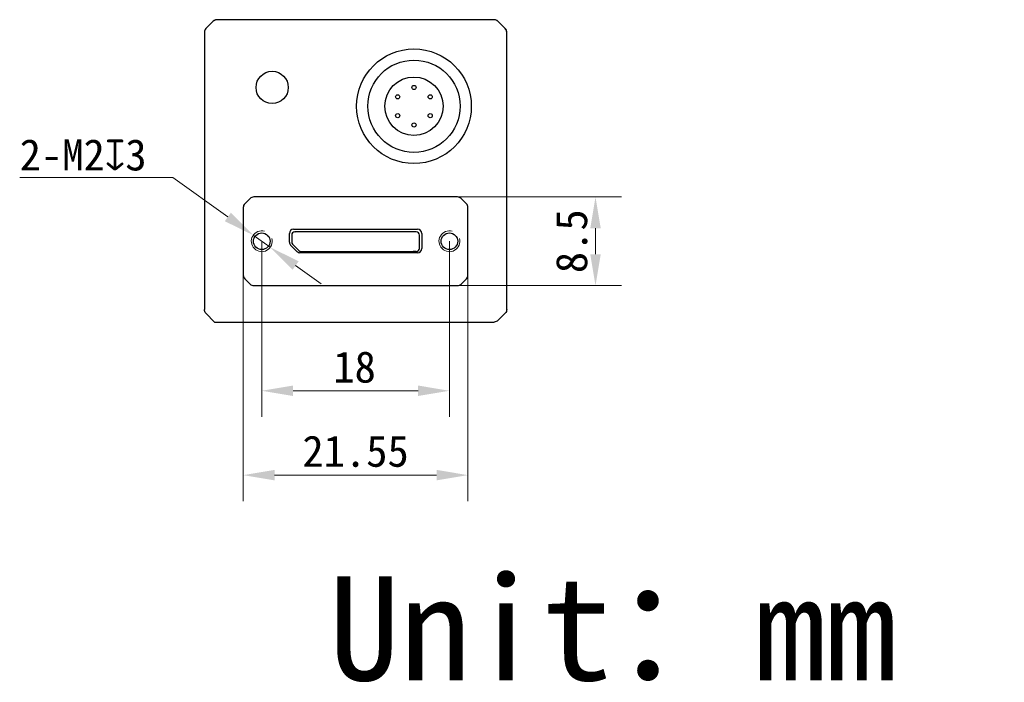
# Model space of a CAD drawing. Header units: millimetres. Extents: x 844 to 1080, y 363 to 502.
# Tile 2 of 2: x 985 to 1080, y 363 to 426. Entities that reach past the tile are written whole.
import ezdxf

# ---------------------------------------------------------------- set-up
doc = ezdxf.new("R2010")
doc.units = ezdxf.units.MM
doc.header["$LTSCALE"] = 16.335
doc.header["$PDMODE"] = 3
doc.header["$PDSIZE"] = 8
doc.layers.get('0').update_dxf_attribs({"linetype": 'CONTINUOUS'})
doc.layers.get('Defpoints').update_dxf_attribs({"linetype": 'CONTINUOUS'})
for name, color, linetype in [('51__DRAFT_DIMS', 7, 'CONTINUOUS'), ('D-01-35-26-0DXF_CONTINUOUS_LINE', 7, 'CONTINUOUS'), ('D-01-36-26-0DXF_CONTINUOUS_LINE', 7, 'CONTINUOUS'), ('HR10A-7R-6PBDXF_CONTINUOUS_LINE', 7, 'CONTINUOUS')]:
    doc.layers.add(name, color=color, linetype=linetype)
doc.styles.get("Standard").update_dxf_attribs({"font": 'simfang.ttf'})
doc.dimstyles.new('DIMSTYLE_1$0', dxfattribs={"dimtxt": 3, "dimasz": 3, "dimexe": 2.5, "dimexo": 0, "dimgap": 0.75, "dimtad": 1, "dimdsep": 46, "dimtxsty": 'STANDARD', "dimblk": '_FILLED', "dimcen": 0.09, "dimclrd": 8, "dimclre": 8, "dimclrt": 7, "dimadec": 0, "dimazin": 0, "dimtp": 0.001, "dimtm": 0.001, "dimtfac": 1, "dimtofl": 0, "dimtmove": 0, "dimatfit": 3, "dimldrblk": '_FILLED', "dimfxl": 1, "dimtolj": 1, "dimlwd": 9, "dimlwe": 9, "dimarcsym": 0})
doc.dimstyles.new('DIMSTYLE_2', dxfattribs={"dimtxt": 3, "dimasz": 3, "dimexe": 2.5, "dimexo": 0, "dimtad": 1, "dimdec": 3, "dimdsep": 46, "dimtxsty": 'STANDARD', "dimblk": '_FILLED', "dimcen": 0.09, "dimclrd": 8, "dimclre": 8, "dimclrt": 7, "dimadec": 0, "dimazin": 0, "dimtp": 0.001, "dimtm": 0.001, "dimtfac": 1, "dimtdec": 3, "dimtmove": 0, "dimatfit": 2, "dimldrblk": '_FILLED', "dimfxl": 1, "dimtolj": 1, "dimlwd": 9, "dimlwe": 9, "dimarcsym": 0})

# ---------------------------------------------------------------- blocks, each defined once
blk = doc.blocks.new('_FILLED')
at = {"color": 0, "linetype": 'ByBlock'}
blk.add_solid([(0, 0), (-1, 0.167), (-1, -0.167)], dxfattribs=at)
blk = doc.blocks.new('*D161')
at = {"layer": '51__DRAFT_DIMS', "color": 8, "lineweight": 9}
for p, q in [((999.763, 411.162), (985.067, 411.162)), ((1005.032, 407.389), (999.763, 411.162)), ((1009.097, 404.478), (1007.471, 405.642)), ((1011.536, 402.731), (1013.975, 400.984))]:
    blk.add_line(p, q, dxfattribs=at)
at = {"layer": 'Defpoints', "color": 0}
for p in [(1007.471, 405.642), (1009.097, 404.478)]:
    blk.add_point(p, dxfattribs=at)
at = {"layer": '51__DRAFT_DIMS', "color": 8, "lineweight": 9, "xscale": 3, "yscale": 3, "zscale": 3}
for p, rotation in [((1007.471, 405.642), 324.3908799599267), ((1009.097, 404.478), 144.3908799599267)]:
    blk.add_blockref('_FILLED', p, dxfattribs=dict(at, rotation=rotation))
at = {"layer": '51__DRAFT_DIMS', "color": 7, "insert": (985.067, 414.85), "char_height": 3, "attachment_point": 1}
blk.add_mtext('\\A1;{2-M2{\\fgdt;x}3}', dxfattribs=at)
blk = doc.blocks.new('*D162')
at = {"layer": 'D-01-35-26-0DXF_CONTINUOUS_LINE', "color": 8, "linetype": 'Continuous', "lineweight": 9}
for p, q in [((1008.284, 405.06), (1008.284, 388.219)), ((1026.284, 405.06), (1026.284, 388.219)), ((1011.284, 390.719), (1023.284, 390.719))]:
    blk.add_line(p, q, dxfattribs=at)
at = {"layer": 'Defpoints', "color": 0, "linetype": 'Continuous'}
for p in [(1008.284, 405.06), (1026.284, 405.06), (1026.284, 390.719)]:
    blk.add_point(p, dxfattribs=at)
at = {"layer": 'D-01-35-26-0DXF_CONTINUOUS_LINE', "color": 8, "linetype": 'Continuous', "lineweight": 9, "xscale": 3, "yscale": 3, "zscale": 3, "rotation": 180}
blk.add_blockref('_FILLED', (1008.284, 390.719), dxfattribs=at)
at = {"layer": 'D-01-35-26-0DXF_CONTINUOUS_LINE', "color": 8, "linetype": 'Continuous', "lineweight": 9, "xscale": 3, "yscale": 3, "zscale": 3}
blk.add_blockref('_FILLED', (1026.284, 390.719), dxfattribs=at)
at = {"layer": 'D-01-35-26-0DXF_CONTINUOUS_LINE', "color": 7, "linetype": 'Continuous', "lineweight": 30, "insert": (1017.188, 394.504), "char_height": 3, "attachment_point": 2}
blk.add_mtext('\\A1;18', dxfattribs=at)
blk = doc.blocks.new('*D165')
at = {"color": 8, "lineweight": 9}
for p, q in [((1006.509, 403.622), (1006.509, 380.128)), ((1028.059, 403.35), (1028.059, 380.128)), ((1009.509, 382.628), (1025.059, 382.628))]:
    blk.add_line(p, q, dxfattribs=at)
at = {"layer": 'Defpoints', "color": 0}
for p in [(1006.509, 403.622), (1028.059, 403.35), (1028.059, 382.628)]:
    blk.add_point(p, dxfattribs=at)
at = {"color": 8, "linetype": 'ByBlock', "lineweight": 9, "xscale": 3, "yscale": 3, "zscale": 3, "rotation": 180}
blk.add_blockref('_FILLED', (1006.509, 382.628), dxfattribs=at)
at = {"color": 8, "linetype": 'ByBlock', "lineweight": 9, "xscale": 3, "yscale": 3, "zscale": 3}
blk.add_blockref('_FILLED', (1028.059, 382.628), dxfattribs=at)
at = {"color": 7, "insert": (1017.284, 384.904), "char_height": 3, "attachment_point": 5}
blk.add_mtext('\\A1;21.55', dxfattribs=at)
blk = doc.blocks.new('*D166')
at = {"color": 8, "lineweight": 9}
for p, q in [((1014.905, 409.31), (1042.797, 409.31)), ((1040.297, 406.31), (1040.297, 403.81)), ((1015.993, 400.81), (1042.797, 400.81))]:
    blk.add_line(p, q, dxfattribs=at)
at = {"layer": 'Defpoints', "color": 0}
for p in [(1014.905, 409.31), (1015.993, 400.81), (1040.297, 400.81)]:
    blk.add_point(p, dxfattribs=at)
at = {"color": 8, "linetype": 'ByBlock', "lineweight": 9, "xscale": 3, "yscale": 3, "zscale": 3}
for p, rotation in [((1040.297, 409.31), 90), ((1040.297, 400.81), 270)]:
    blk.add_blockref('_FILLED', p, dxfattribs=dict(at, rotation=rotation))
at = {"color": 7, "insert": (1038.021, 405.06), "char_height": 3, "attachment_point": 5, "rotation": 90}
blk.add_mtext('\\A1;8.5', dxfattribs=at)

msp = doc.modelspace()

# ---------------------------------------------------------------- linework, layer by layer
at = {"layer": 'D-01-35-26-0DXF_CONTINUOUS_LINE', "color": 7, "linetype": 'Continuous', "lineweight": 30}
for p, q in [((1003.6378, 426.1634), (1002.9307, 425.4562)), ((1030.5772, 426.3098), (1003.9914, 426.3098)), ((1031.6378, 425.4562), (1030.9307, 426.1634)), ((1002.7843, 425.1027), (1002.7843, 413.1681)), ((1031.7843, 398.5169), (1031.7843, 425.1027)), ((1002.7843, 413.1681), (1002.7843, 408.4515)), ((1007.1628, 409.1634), (1006.6557, 408.6562)), ((1027.0522, 409.3098), (1007.5164, 409.3098)), ((1027.9128, 408.6562), (1027.4057, 409.1634)), ((1002.7843, 408.4515), (1002.7843, 400.6398)), ((1006.5093, 408.3027), (1006.5093, 401.8169)), ((1028.0593, 401.8169), (1028.0593, 408.3027)), ((1011.3343, 406.2063), (1023.2343, 406.2063)), ((1010.9378, 404.9598), (1010.9378, 405.8098)), ((1011.1593, 405.6519), (1011.1593, 404.9739)), ((1023.0887, 405.9519), (1011.4517, 405.9519)), ((1011.4593, 405.9519), (1011.4803, 405.9519)), ((1023.0887, 405.9519), (1023.1093, 405.9519)), ((1023.4093, 404.3719), (1023.4093, 405.6519)), ((1023.6308, 405.8098), (1023.6308, 404.3598)), ((1011.6539, 404.0794), (1011.0539, 404.6794)), ((1011.2444, 404.7645), (1011.831, 404.1626)), ((1023.2343, 403.9633), (1011.9343, 403.9633)), ((1012.0458, 404.0719), (1012.1193, 404.0719)), ((1012.1193, 404.0719), (1022.7943, 404.0719)), ((1023.1093, 404.0719), (1022.7943, 404.0719)), ((1006.6557, 401.4634), (1007.1628, 400.9562)), ((1027.4057, 400.9562), (1027.9128, 401.4634)), ((1002.7843, 400.6398), (1002.7843, 398.5169)), ((1007.5164, 400.8098), (1027.0522, 400.8098)), ((1003.7603, 397.3098), (1002.9307, 398.1634)), ((1031.6378, 398.1634), (1030.9307, 397.4562)), ((1003.7603, 397.3098), (1030.5772, 397.3098))]:
    msp.add_line(p, q, dxfattribs=at)
for centre, radius in [((1022.8842, 418.0097), 4.425), ((1009.2843, 419.8098), 1.5475), ((1022.8842, 418.0097), 2.8)]:
    msp.add_circle(centre, radius, dxfattribs=at)
for centre, radius, start, end in [((1003.9914, 425.8098), 0.5, 90, 135), ((1003.9899, 425.811), 0.4981, 127.665715, 134.980172), ((1003.9934, 425.8068), 0.5036, 113.515088, 127.67677), ((1003.9881, 425.8177), 0.4915, 111.603636, 113.461837), ((1003.9921, 425.8064), 0.5034, 97.968687, 111.553426), ((1003.9916, 425.8112), 0.4986, 90.023338, 97.98448), ((1030.5772, 425.8098), 0.5, 45, 90), ((1030.577, 425.8116), 0.4982, 82.470803, 89.978987), ((1030.5764, 425.8062), 0.5036, 68.449046, 82.48334), ((1030.5804, 425.8177), 0.4915, 66.538163, 68.396363), ((1030.5753, 425.807), 0.5033, 53.080853, 66.489058), ((1030.5782, 425.8105), 0.4988, 45.023667, 53.097303), ((1003.2843, 425.1027), 0.5, 135, 180), ((1003.2825, 425.1025), 0.4982, 172.470803, 179.978987), ((1003.2878, 425.1019), 0.5036, 158.449046, 172.48334), ((1003.2764, 425.106), 0.4915, 156.538163, 158.396363), ((1003.287, 425.1009), 0.5033, 143.080853, 156.489058), ((1003.2835, 425.1037), 0.4988, 135.023667, 143.097303), ((1031.2843, 425.1027), 0.5, 0, 45), ((1031.2855, 425.1041), 0.4981, 37.665715, 44.980172), ((1031.2812, 425.1007), 0.5036, 23.515088, 37.67677), ((1031.2921, 425.106), 0.4915, 21.603636, 23.461837), ((1031.2809, 425.102), 0.5034, 7.968687, 21.553426), ((1031.2856, 425.1025), 0.4986, 0.023338, 7.98448), ((1007.5164, 408.8098), 0.5, 90.000003, 135), ((1027.0522, 408.8098), 0.5, 45, 89.999997), ((1007.0093, 408.3027), 0.5, 135, 179.999997), ((1027.5593, 408.3027), 0.5, 0.000003, 45), ((1011.3343, 405.8098), 0.3965, 90, 180), ((1023.2343, 405.8098), 0.3965, 0, 90), ((1011.4593, 405.6519), 0.3, 90, 180), ((1023.1093, 405.6519), 0.3, 0, 90), ((1011.3343, 404.9598), 0.3965, 180, 225), ((1011.4593, 404.9739), 0.3, 180, 224.255941), ((1023.1093, 404.3719), 0.3, 270, 0), ((1023.2343, 404.3598), 0.3965, 270, 0), ((1011.9343, 404.3598), 0.3965, 225, 270), ((1012.0458, 404.3719), 0.3, 224.255941, 270), ((1007.0093, 401.8169), 0.5, 180.000003, 225), ((1027.5593, 401.8169), 0.5, 315, 359.999997), ((1007.5164, 401.3098), 0.5, 225, 269.999997), ((1027.0522, 401.3098), 0.5, 270.000003, 315)]:
    msp.add_arc(centre, radius, start, end, dxfattribs=at)
for points in [[(1002.8235, 398.3228), (1002.7979, 398.3836), (1002.7843, 398.4509), (1002.7843, 398.5169)], [(1002.9307, 398.1634), (1002.8854, 398.2086), (1002.8484, 398.2638), (1002.8235, 398.3228)], [(1031.7471, 398.3278), (1031.7223, 398.2669), (1031.6844, 398.2099), (1031.6378, 398.1634)], [(1031.7843, 398.5169), (1031.7843, 398.4527), (1031.7714, 398.3873), (1031.7471, 398.3278)], [(1030.7713, 397.349), (1030.7105, 397.3234), (1030.6432, 397.3098), (1030.5772, 397.3098)], [(1030.9307, 397.4562), (1030.8854, 397.4109), (1030.8303, 397.3739), (1030.7713, 397.349)]]:
    msp.add_open_spline(points, degree=3, dxfattribs=at)
at = {"layer": 'D-01-36-26-0DXF_CONTINUOUS_LINE', "color": 7, "linetype": 'Continuous', "lineweight": 30}
for centre in [(1008.2843, 405.0598), (1026.2843, 405.0598)]:
    msp.add_circle(centre, 0.8, dxfattribs=at)
at = {"layer": 'D-01-36-26-0DXF_CONTINUOUS_LINE', "color": 7, "linetype": 'Continuous', "lineweight": 15}
for centre in [(1008.2843, 405.0598), (1026.2843, 405.0598)]:
    msp.add_arc(centre, 1, 75, 15, dxfattribs=at)
at = {"layer": 'HR10A-7R-6PBDXF_CONTINUOUS_LINE', "color": 7, "linetype": 'Continuous', "lineweight": 30}
for centre, radius in [((1022.8842, 418.0097), 5.5), ((1022.8842, 419.8097), 0.2), ((1021.3242, 418.9097), 0.2), ((1024.4442, 418.9097), 0.2), ((1021.3242, 417.1097), 0.2), ((1024.4442, 417.1097), 0.2), ((1022.8842, 416.2097), 0.2)]:
    msp.add_circle(centre, radius, dxfattribs=at)

# ---------------------------------------------------------------- texts
at = {"insert": (1014.7056, 372.9345), "char_height": 10, "attachment_point": 1}
msp.add_mtext_dynamic_manual_height_columns('Unit：mm', width=63.843551, gutter_width=1, heights=[0], dxfattribs=at)

# ---------------------------------------------------------------- dimensions: what is measured, and where the dimension line sits
dim = msp.add_linear_dim(base=(1040.2969, 400.8098), p1=(1014.9048, 409.3098), p2=(1015.993, 400.8098), angle=90, dimstyle='DIMSTYLE_1$0', override={"dimarcsym": 1})
dim.commit()
dim.dimension.update_dxf_attribs({"geometry": '*D166', "text_midpoint": (1038.0212, 405.0598)})
dim = msp.add_linear_dim(base=(1028.0593, 382.6284), p1=(1006.5093, 403.6222), p2=(1028.0593, 403.3502), dimstyle='DIMSTYLE_1$0', override={"dimarcsym": 1})
dim.commit()
dim.dimension.update_dxf_attribs({"geometry": '*D165', "text_midpoint": (1017.2843, 384.9042)})
at = {"layer": '51__DRAFT_DIMS', "color": 4}
dim = msp.add_diameter_dim_2p(p1=(1009.0973, 404.4775), p2=(1007.4713, 405.642), text='{2-M<>{\\fgdt;x}3}', dimstyle='DIMSTYLE_2', override={"dimtih": 1, "dimtoh": 1, "dimpost": '<>'}, dxfattribs=at)
dim.commit()
dim.dimension.update_dxf_attribs({"geometry": '*D161', "text_midpoint": (992.1024, 411.1624), "dimtype": 163})
at = {"layer": 'D-01-35-26-0DXF_CONTINUOUS_LINE', "color": 7, "linetype": 'Continuous', "lineweight": 30}
dim = msp.add_linear_dim(base=(1026.2843, 390.7194), p1=(1008.2843, 405.0598), p2=(1026.2843, 405.0598), dimstyle='DIMSTYLE_1$0', dxfattribs=at)
dim.commit()
dim.dimension.update_dxf_attribs({"geometry": '*D162', "text_midpoint": (1017.1876, 390.7194), "dimtype": 160})

doc.saveas('drawing.dxf')
